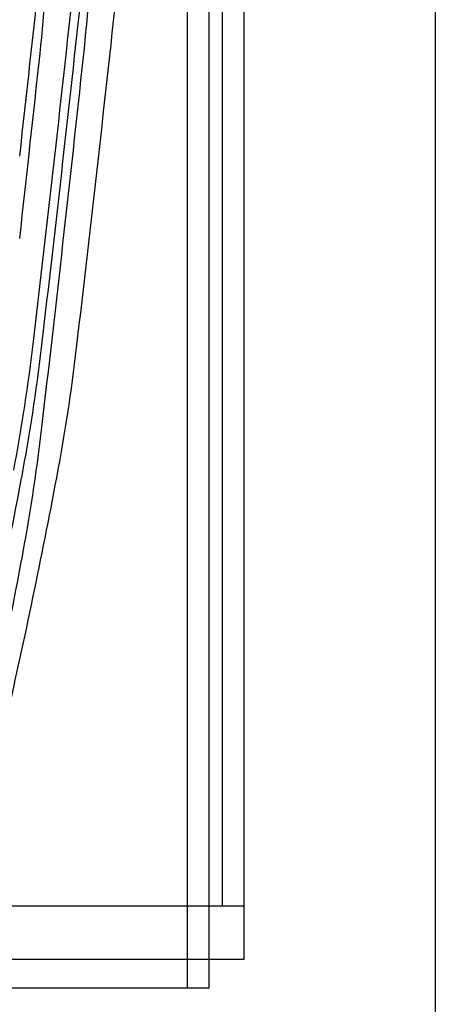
# Model space of a CAD drawing. Header units: inches. Extents: x -123 to 316, y 234 to 816.
# Tile 11 of 15: x 97 to 107, y 331 to 354. Entities that reach past the tile are written whole.
import ezdxf

# ---------------------------------------------------------------- set-up
doc = ezdxf.new("R2010")
doc.units = ezdxf.units.IN
doc.header["$MEASUREMENT"] = 0

msp = doc.modelspace()

# ---------------------------------------------------------------- linework, layer by layer
at = {"color": 7}
for p, q in [((106.857, 399.427), (106.857, 328.899)), ((102.475, 332.23), (102.475, 393.45)), ((70.522, 332.23), (102.475, 332.23))]:
    msp.add_line(p, q, dxfattribs=at)
at = {"color": 7, "linetype": 'Continuous'}
for p, q in [((101.17, 333.45), (101.17, 393.45)), ((101.17, 333.45), (101.17, 393.45)), ((101.17, 333.45), (101.17, 393.45)), ((101.17, 333.45), (101.17, 393.45)), ((101.17, 333.45), (101.17, 393.45)), ((101.67, 333.45), (101.67, 393.45)), ((101.67, 333.45), (101.67, 393.45)), ((101.67, 333.45), (101.67, 393.45)), ((101.67, 333.45), (101.67, 393.45)), ((101.67, 333.45), (101.67, 393.45)), ((101.975, 333.45), (101.975, 393.45)), ((101.975, 333.45), (101.975, 393.45)), ((101.975, 333.45), (101.975, 393.45)), ((101.975, 333.45), (101.975, 393.45)), ((101.975, 333.45), (101.975, 393.45)), ((102.475, 333.45), (102.475, 393.45)), ((102.475, 333.45), (102.475, 393.45)), ((102.475, 333.45), (102.475, 393.45)), ((102.475, 333.45), (102.475, 393.45)), ((102.475, 333.45), (102.475, 393.45)), ((101.17, 331.562), (101.17, 391.562)), ((101.17, 331.562), (101.17, 391.562)), ((101.17, 331.562), (101.17, 391.562)), ((101.17, 331.562), (101.17, 391.562)), ((101.17, 331.562), (101.17, 391.562)), ((101.67, 331.562), (101.67, 391.562)), ((101.67, 331.562), (101.67, 391.562)), ((101.67, 331.562), (101.67, 391.562)), ((101.67, 331.562), (101.67, 391.562)), ((101.67, 331.562), (101.67, 391.562)), ((101.67, 333.45), (73.17, 333.45)), ((101.67, 333.45), (73.17, 333.45)), ((101.67, 333.45), (73.17, 333.45)), ((101.67, 333.45), (73.17, 333.45)), ((101.67, 333.45), (73.17, 333.45)), ((102.475, 333.45), (73.975, 333.45)), ((102.475, 333.45), (73.975, 333.45)), ((102.475, 333.45), (73.975, 333.45)), ((102.475, 333.45), (73.975, 333.45)), ((102.475, 333.45), (73.975, 333.45)), ((101.67, 331.562), (73.17, 331.562)), ((101.67, 331.562), (73.17, 331.562)), ((101.67, 331.562), (73.17, 331.562)), ((101.67, 331.562), (73.17, 331.562)), ((101.67, 331.562), (73.17, 331.562))]:
    msp.add_line(p, q, dxfattribs=at)
for centre, radius, start, end in [((54.931, 357.605), 43.103, 353.8907, 357.865), ((54.931, 357.605), 43.103, 353.8907, 357.865), ((54.931, 357.605), 43.103, 353.8907, 357.865), ((54.931, 357.605), 43.103, 353.8907, 357.865), ((54.931, 357.605), 43.103, 353.8907, 357.865), ((55.555, 357.57), 43.479, 353.8907, 357.865), ((55.555, 357.57), 43.479, 353.8907, 357.865), ((55.555, 357.57), 43.479, 353.8907, 357.865), ((55.555, 357.57), 43.479, 353.8907, 357.865), ((55.555, 357.57), 43.479, 353.8907, 357.865), ((-726.021, 443.082), 828.516, 353.594996, 353.890642), ((-726.021, 443.082), 828.516, 353.594996, 353.890642), ((-726.021, 443.082), 828.516, 353.594996, 353.890642), ((-726.021, 443.082), 828.516, 353.594996, 353.890642), ((-726.021, 443.082), 828.516, 353.594996, 353.890642), ((-725.216, 443.082), 828.516, 353.594996, 353.890642), ((-725.216, 443.082), 828.516, 353.594996, 353.890642), ((-725.216, 443.082), 828.516, 353.594996, 353.890642), ((-725.216, 443.082), 828.516, 353.594996, 353.890642), ((-725.216, 443.082), 828.516, 353.594996, 353.890642), ((-732.203, 443.776), 835.736, 353.595003, 353.890649), ((-732.203, 443.776), 835.736, 353.595003, 353.890649), ((-732.203, 443.776), 835.736, 353.595003, 353.890649), ((-732.203, 443.776), 835.736, 353.595003, 353.890649), ((-732.203, 443.776), 835.736, 353.595003, 353.890649), ((-731.398, 443.776), 835.736, 353.595003, 353.890649), ((-731.398, 443.776), 835.736, 353.595003, 353.890649), ((-731.398, 443.776), 835.736, 353.595003, 353.890649), ((-731.398, 443.776), 835.736, 353.595003, 353.890649), ((-731.398, 443.776), 835.736, 353.595003, 353.890649), ((-726.021, 441.193), 828.516, 353.594996, 353.890642), ((-726.021, 441.193), 828.516, 353.594996, 353.890642), ((-726.021, 441.193), 828.516, 353.594996, 353.890642), ((-726.021, 441.193), 828.516, 353.594996, 353.890642), ((-726.021, 441.193), 828.516, 353.594996, 353.890642), ((-732.203, 441.887), 835.736, 353.595003, 353.890649), ((-732.203, 441.887), 835.736, 353.595003, 353.890649), ((-732.203, 441.887), 835.736, 353.595003, 353.890649), ((-732.203, 441.887), 835.736, 353.595003, 353.890649), ((-732.203, 441.887), 835.736, 353.595003, 353.890649), ((-725.217, 443.083), 828.516, 353.299311, 353.594957), ((-725.217, 443.083), 828.516, 353.299311, 353.594957), ((-725.217, 443.083), 828.516, 353.299311, 353.594957), ((-725.217, 443.083), 828.516, 353.299311, 353.594957), ((-725.217, 443.083), 828.516, 353.299311, 353.594957), ((-732.202, 443.777), 835.735, 353.299316, 353.594962), ((-732.202, 443.777), 835.735, 353.299316, 353.594962), ((-732.202, 443.777), 835.735, 353.299316, 353.594962), ((-732.202, 443.777), 835.735, 353.299316, 353.594962), ((-732.202, 443.777), 835.735, 353.299316, 353.594962), ((-731.398, 443.777), 835.735, 353.299316, 353.594962), ((-731.398, 443.777), 835.735, 353.299316, 353.594962), ((-731.398, 443.777), 835.735, 353.299316, 353.594962), ((-731.398, 443.777), 835.735, 353.299316, 353.594962), ((-731.398, 443.777), 835.735, 353.299316, 353.594962), ((-732.202, 441.888), 835.735, 353.299316, 353.594962), ((-732.202, 441.888), 835.735, 353.299316, 353.594962), ((-732.202, 441.888), 835.735, 353.299316, 353.594962), ((-732.202, 441.888), 835.735, 353.299316, 353.594962), ((-732.202, 441.888), 835.735, 353.299316, 353.594962), ((54.831, 351.439), 43.103, 349.325, 353.2993), ((54.831, 351.439), 43.103, 349.325, 353.2993), ((54.831, 351.439), 43.103, 349.325, 353.2993), ((54.831, 351.439), 43.103, 349.325, 353.2993), ((54.831, 351.439), 43.103, 349.325, 353.2993), ((54.642, 351.334), 43.479, 349.325, 353.2993), ((54.642, 351.334), 43.479, 349.325, 353.2993), ((54.642, 351.334), 43.479, 349.325, 353.2993), ((54.642, 351.334), 43.479, 349.325, 353.2993), ((54.642, 351.334), 43.479, 349.325, 353.2993), ((55.447, 351.334), 43.479, 349.325, 353.2993), ((55.447, 351.334), 43.479, 349.325, 353.2993), ((55.447, 351.334), 43.479, 349.325, 353.2993), ((55.447, 351.334), 43.479, 349.325, 353.2993), ((55.447, 351.334), 43.479, 349.325, 353.2993), ((54.642, 349.445), 43.479, 349.325, 353.2993), ((54.642, 349.445), 43.479, 349.325, 353.2993), ((54.642, 349.445), 43.479, 349.325, 353.2993), ((54.642, 349.445), 43.479, 349.325, 353.2993), ((54.642, 349.445), 43.479, 349.325, 353.2993), ((-50.645, 371.181), 150.62, 347.18995, 349.32496), ((-50.645, 371.181), 150.62, 347.18995, 349.32496), ((-50.645, 371.181), 150.62, 347.18995, 349.32496), ((-50.645, 371.181), 150.62, 347.18995, 349.32496), ((-50.645, 371.181), 150.62, 347.18995, 349.32496), ((-49.84, 371.181), 150.62, 347.18995, 349.32496), ((-49.84, 371.181), 150.62, 347.18995, 349.32496), ((-49.84, 371.181), 150.62, 347.18995, 349.32496), ((-49.84, 371.181), 150.62, 347.18995, 349.32496), ((-49.84, 371.181), 150.62, 347.18995, 349.32496), ((-50.645, 369.292), 150.62, 347.18995, 349.32496), ((-50.645, 369.292), 150.62, 347.18995, 349.32496), ((-50.645, 369.292), 150.62, 347.18995, 349.32496), ((-50.645, 369.292), 150.62, 347.18995, 349.32496), ((-50.645, 369.292), 150.62, 347.18995, 349.32496)]:
    msp.add_arc(centre, radius, start, end, dxfattribs=at)

doc.saveas('drawing.dxf')
